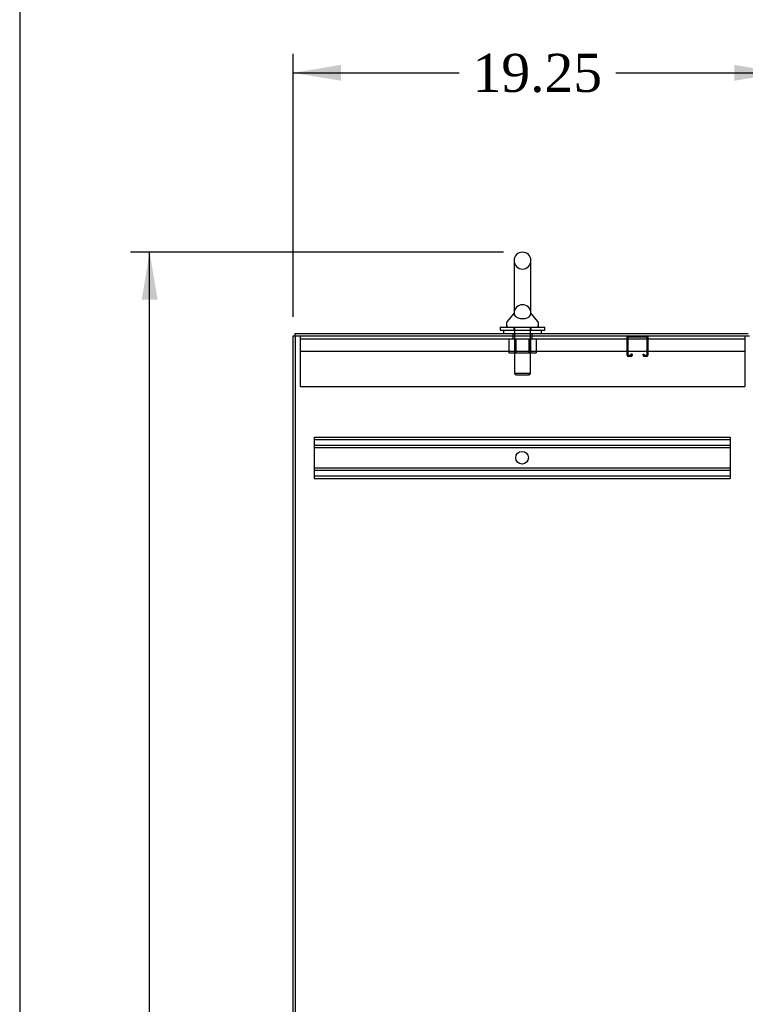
# Model space of a CAD drawing. Header units: inches. Extents: x 1 to 299, y -2 to 199.
# Tile 28 of 75: x 1 to 30, y 108 to 146. Entities that reach past the tile are written whole.
import ezdxf
from ezdxf.enums import TextEntityAlignment as Align
from ezdxf.lldxf.tags import DXFTag

# ---------------------------------------------------------------- set-up
doc = ezdxf.new("R2010")
doc.units = ezdxf.units.IN
doc.header["$MEASUREMENT"] = 0
for name, color, linetype in [('COM50677-2', 7, 'Continuous'), ('COM53933-1', 7, 'Continuous'), ('COM53964-1', 7, 'Continuous'), ('COM70215', 7, 'Continuous'), ('COM71177-1', 7, 'Continuous'), ('Default', 7, 'Continuous'), ('NTS18024', 7, 'Continuous'), ('SCS86414', 7, 'Continuous'), ('WAF25377', 7, 'Continuous'), ('WAM254785', 7, 'Continuous')]:
    doc.layers.add(name, color=color, linetype=linetype)
doc.styles.add('SEACAD_Times_New_Roman', font='times.ttf')
tags = doc.linetypes.add('HIDDEN2', pattern=[0.1875, 0.125, -0.0625]).pattern_tags.tags
tags[6:7] = [DXFTag(74, 4), DXFTag(75, 0), DXFTag(340, '0'), DXFTag(46, 0.0), DXFTag(50, 0.0), DXFTag(44, 0.0), DXFTag(45, 0.0)]
tags[4:5] = [DXFTag(74, 4), DXFTag(75, 0), DXFTag(340, '0'), DXFTag(46, 0.0), DXFTag(50, 0.0), DXFTag(44, 0.0), DXFTag(45, 0.0)]
doc.dimstyles.new('HAMMOND_(STH_-_300x200)', dxfattribs={"dimtxt": 1.5, "dimasz": 1.875, "dimexe": 0.75, "dimexo": 0.75, "dimgap": 0.375, "dimtad": 0, "dimtih": 1, "dimtoh": 1, "dimzin": 0, "dimdsep": 46, "dimtxsty": 'SEACAD_Times_New_Roman', "dimblk1": '_SE_FILLED', "dimblk2": '_SE_FILLED', "dimsah": 1, "dimcen": 0.75, "dimadec": 0, "dimazin": 0, "dimtfac": 0.8, "dimtofl": 0, "dimtmove": 0, "dimatfit": 3, "dimfxl": 1, "dimtolj": 1, "dimtzin": 0, "dimarcsym": 0})

# ---------------------------------------------------------------- blocks, each defined once
blk = doc.blocks.new('SE3')
at = {"layer": 'COM50677-2', "color": 7, "linetype": 'HIDDEN2'}
for p, q in [((12.416, 134.04), (12.416, 133.855)), ((12.416, 133.915), (29.916, 133.915)), ((12.416, 133.855), (12.416, 132.04)), ((20.791, 134.04), (20.791, 133.915)), ((21.541, 133.915), (21.541, 134.04)), ((29.916, 134.04), (29.916, 133.855)), ((29.916, 133.855), (29.916, 132.04)), ((29.916, 133.415), (12.416, 133.415)), ((12.416, 132.04), (29.916, 132.04))]:
    blk.add_line(p, q, dxfattribs=at)
at = {"layer": 'COM53933-1', "color": 7, "linetype": 'Continuous'}
for q in [(30.055, 134.135), (12.198, 134.04)]:
    blk.add_line((12.198, 134.135), q, dxfattribs=at)
at = {"layer": 'COM53933-1', "color": 7, "linetype": 'HIDDEN2'}
for p, q in [((20.791, 134.135), (20.791, 134.04)), ((21.541, 134.04), (21.541, 134.135))]:
    blk.add_line(p, q, dxfattribs=at)
at = {"layer": 'COM53964-1', "color": 7, "linetype": 'HIDDEN2'}
for p, q in [((12.963, 130.049), (12.963, 129.911)), ((12.963, 130.049), (29.338, 130.049)), ((12.963, 129.954), (29.338, 129.954)), ((12.963, 129.911), (12.963, 128.562)), ((29.338, 130.049), (29.338, 129.911)), ((29.338, 129.911), (29.338, 128.562)), ((12.963, 129.73), (29.338, 129.73)), ((12.963, 129.635), (29.338, 129.635)), ((12.963, 128.838), (29.338, 128.838)), ((12.963, 128.743), (29.338, 128.743)), ((12.963, 128.562), (12.963, 128.424)), ((12.963, 128.519), (29.338, 128.519)), ((12.963, 128.424), (29.338, 128.424)), ((29.338, 128.562), (29.338, 128.424))]:
    blk.add_line(p, q, dxfattribs=at)
blk.add_circle((21.15, 129.237), 0.25, dxfattribs=at)
at = {"layer": 'COM70215', "color": 7, "linetype": 'HIDDEN2'}
for p, q in [((25.29, 133.27), (25.29, 133.997)), ((25.33, 133.27), (25.33, 133.997)), ((25.333, 134), (26.06, 134)), ((26.063, 133.997), (26.063, 133.27)), ((26.103, 133.997), (26.103, 133.27)), ((25.435, 133.267), (25.333, 133.267)), ((25.435, 133.227), (25.333, 133.227)), ((25.438, 133.321), (25.438, 133.27)), ((25.478, 133.321), (25.438, 133.321)), ((25.478, 133.321), (25.478, 133.27)), ((25.915, 133.27), (25.915, 133.321)), ((25.915, 133.321), (25.955, 133.321)), ((25.955, 133.27), (25.955, 133.321)), ((26.06, 133.267), (25.958, 133.267)), ((26.06, 133.227), (25.958, 133.227))]:
    blk.add_line(p, q, dxfattribs=at)
for centre, radius, start, end in [((25.333, 133.997), 0.043, 90, 180), ((25.333, 133.997), 0.003, 90, 180), ((26.06, 133.997), 0.043, 0, 90), ((26.06, 133.997), 0.003, 0, 90), ((25.333, 133.27), 0.043, 180, 270), ((25.333, 133.27), 0.003, 180, 270), ((25.435, 133.27), 0.003, 270, 0), ((25.435, 133.27), 0.043, 270, 0), ((25.958, 133.27), 0.043, 180, 270), ((25.958, 133.27), 0.003, 180, 270), ((26.06, 133.27), 0.003, 270, 0), ((26.06, 133.27), 0.043, 270, 0)]:
    blk.add_arc(centre, radius, start, end, dxfattribs=at)
at = {"layer": 'COM71177-1', "color": 7, "linetype": 'Continuous'}
for p, q in [((12.138, 62.17), (12.138, 134.04)), ((12.138, 134.04), (12.298, 134.04)), ((12.298, 134.04), (30.103, 134.04))]:
    blk.add_line(p, q, dxfattribs=at)
at = {"layer": 'COM71177-1', "color": 7, "linetype": 'HIDDEN2'}
blk.add_line((12.233, 62.17), (12.233, 134.04), dxfattribs=at)
at = {"layer": 'NTS18024', "color": 7, "linetype": 'HIDDEN2'}
for p, q in [((20.628, 133.915), (20.628, 133.37)), ((20.631, 133.915), (20.631, 133.37)), ((20.853, 133.915), (20.853, 133.37)), ((20.902, 133.915), (20.902, 133.37)), ((20.903, 133.915), (20.903, 133.37)), ((21.429, 133.915), (21.429, 133.37)), ((21.429, 133.37), (21.429, 133.915)), ((21.478, 133.915), (21.478, 133.37)), ((21.701, 133.915), (21.701, 133.37)), ((21.703, 133.915), (21.703, 133.37)), ((20.628, 133.37), (20.903, 133.37)), ((20.903, 133.37), (21.429, 133.37)), ((21.429, 133.37), (21.701, 133.37)), ((21.701, 133.37), (21.703, 133.37))]:
    blk.add_line(p, q, dxfattribs=at)
at = {"layer": 'SCS86414', "color": 7, "linetype": 'Continuous'}
for p, q in [((20.834, 137), (20.834, 134.93)), ((21.497, 134.929), (21.497, 137)), ((20.834, 134.93), (20.834, 134.929)), ((20.541, 134.554), (20.541, 134.435)), ((20.825, 134.919), (20.554, 134.593)), ((20.825, 134.92), (20.825, 134.919)), ((21.777, 134.593), (21.506, 134.92)), ((21.791, 134.435), (21.791, 134.554))]:
    blk.add_line(p, q, dxfattribs=at)
at = {"layer": 'SCS86414', "color": 7, "linetype": 'HIDDEN2'}
for p, q in [((20.854, 134.375), (20.854, 132.56)), ((21.478, 132.56), (21.478, 134.375)), ((21.478, 132.56), (20.854, 132.56)), ((20.854, 132.56), (20.914, 132.5)), ((20.914, 132.5), (21.418, 132.5)), ((21.418, 132.5), (21.478, 132.56))]:
    blk.add_line(p, q, dxfattribs=at)
at = {"layer": 'SCS86414', "color": 7, "linetype": 'Continuous'}
for centre, radius, start, end in [((21.166, 137), 0.331, 0, 180), ((20.601, 134.554), 0.06, 140.3214, 180), ((21.731, 134.554), 0.06, 0, 39.6786), ((20.601, 134.435), 0.06, 180, 270), ((21.731, 134.435), 0.06, 270, 0)]:
    blk.add_arc(centre, radius, start, end, dxfattribs=at)
at = {"layer": 'SCS86414', "color": 7, "linetype": 'HIDDEN2'}
for centre, start, end in [((21.166, 137), 180, 0), ((21.166, 134.929), 0, 180)]:
    blk.add_arc(centre, 0.331, start, end, dxfattribs=at)
blk.add_open_spline([(20.834, 134.94), (20.834, 134.94), (20.834, 134.94), (20.834, 134.94), (20.834, 134.939), (20.834, 134.938)], degree=3, knots=[0.18461884, 0.18461884, 0.18461884, 0.18461884, 0.1875, 0.1875, 0.19607167, 0.19607167, 0.19607167, 0.19607167], dxfattribs=at)
at = {"layer": 'SCS86414', "color": 7, "linetype": 'Continuous'}
blk.add_open_spline([(20.834, 134.936), (20.834, 134.928), (20.834, 134.911), (20.845, 134.867), (20.858, 134.839), (20.907, 134.786), (20.944, 134.762), (21.046, 134.726), (21.109, 134.716), (21.239, 134.717), (21.302, 134.73), (21.398, 134.768), (21.433, 134.793), (21.478, 134.846), (21.489, 134.875), (21.497, 134.918), (21.497, 134.934), (21.497, 134.939)], degree=3, knots=[0.2026023, 0.2026023, 0.2026023, 0.2026023, 0.25, 0.25, 0.3125, 0.3125, 0.375, 0.375, 0.4375, 0.4375, 0.5, 0.5, 0.5625, 0.5625, 0.625, 0.625, 0.6741044, 0.6741044, 0.6741044, 0.6741044], dxfattribs=at)
blk.add_open_spline([(20.829, 134.924), (20.827, 134.922), (20.826, 134.921), (20.826, 134.92)], degree=3, dxfattribs=at)
at = {"layer": 'WAF25377', "color": 7, "linetype": 'Continuous'}
for p, q in [((20.291, 134.375), (22.041, 134.375)), ((20.291, 134.375), (20.291, 134.26)), ((20.291, 134.26), (22.041, 134.26)), ((22.041, 134.26), (22.041, 134.375))]:
    blk.add_line(p, q, dxfattribs=at)
at = {"layer": 'WAF25377', "color": 7, "linetype": 'HIDDEN2'}
for p, q in [((20.826, 134.375), (20.826, 134.26)), ((21.506, 134.26), (21.506, 134.375))]:
    blk.add_line(p, q, dxfattribs=at)
at = {"layer": 'WAM254785', "color": 7, "linetype": 'Continuous'}
for p, q in [((20.416, 134.26), (20.416, 134.135)), ((21.916, 134.135), (21.916, 134.26))]:
    blk.add_line(p, q, dxfattribs=at)
at = {"layer": 'WAM254785', "color": 7, "linetype": 'HIDDEN2'}
for p, q in [((20.853, 134.26), (20.853, 134.135)), ((21.478, 134.135), (21.478, 134.26))]:
    blk.add_line(p, q, dxfattribs=at)
blk = doc.blocks.new('DMBLK2826')
at = {"layer": 'Default', "linetype": 'Continuous'}
for points in [[(14.013, 144.707), (12.138, 144.394), (14.013, 144.082)], [(29.51, 144.707), (29.51, 144.082), (31.385, 144.394)]]:
    blk.add_hatch(color=7, dxfattribs=at).paths.add_polyline_path(points)
at = {"layer": 'Default', "color": 7, "linetype": 'Continuous'}
for p, q in [((12.138, 134.79), (12.138, 145.144)), ((31.385, 132.087), (31.385, 145.144)), ((12.138, 144.394), (18.677, 144.394)), ((24.845, 144.394), (31.385, 144.394))]:
    blk.add_line(p, q, dxfattribs=at)
at = {"layer": 'Default', "color": 7, "linetype": 'Continuous', "style": 'SEACAD_Times_New_Roman'}
blk.add_text('19.25', height=1.5, dxfattribs=at).set_placement((19.202, 145.144), align=Align.TOP_LEFT)
blk = doc.blocks.new('_SE_FILLED')
at = {"color": 0}
blk.add_line((0, 0), (-1, 0), dxfattribs=at)
blk.add_solid([(0, 0), (-1, -0.1665), (-1, 0.1665), (0, 0)], dxfattribs=at)
blk = doc.blocks.new('DMBLK2831')
at = {"layer": 'Default', "linetype": 'Continuous'}
for points in [[(6.171, 135.456), (6.796, 135.456), (6.484, 137.331)], [(6.171, 63.95), (6.484, 62.075), (6.796, 63.95)]]:
    blk.add_hatch(color=7, dxfattribs=at).paths.add_polyline_path(points)
at = {"layer": 'Default', "color": 7, "linetype": 'Continuous'}
for p, q in [((20.416, 137.331), (5.734, 137.331)), ((6.484, 100.978), (6.484, 137.331)), ((6.484, 62.075), (6.484, 98.953)), ((11.448, 62.075), (5.734, 62.075))]:
    blk.add_line(p, q, dxfattribs=at)
at = {"layer": 'Default', "color": 7, "linetype": 'Continuous', "style": 'SEACAD_Times_New_Roman'}
blk.add_text('75.26', height=1.5, dxfattribs=at).set_placement((3.924, 100.453), align=Align.TOP_LEFT)
blk = doc.blocks.new('BORDER')
at = {"layer": 'Default', "color": 7, "linetype": 'Continuous'}
blk.add_line((-41.86, 27.86), (-41.86, 0), dxfattribs=at)

msp = doc.modelspace()

# ---------------------------------------------------------------- block references
at = {"layer": 'Default', "color": 7, "xscale": 7.12, "yscale": 7.12, "zscale": 7.12}
msp.add_blockref('BORDER', (299.411, 0.564), dxfattribs=at)
at = {"layer": 'Default'}
msp.add_blockref('SE3', (0, 0), dxfattribs=at)

# ---------------------------------------------------------------- dimensions: what is measured, and where the dimension line sits
at = {"layer": 'Default', "color": 7, "linetype": 'Continuous'}
dim = msp.add_linear_dim(base=(31.385, 144.394), p1=(12.138, 134.04), p2=(31.385, 131.337), text='\\A1;<>', dimstyle='HAMMOND_(STH_-_300x200)', dxfattribs=at)
dim.commit()
dim.dimension.update_dxf_attribs({"geometry": 'DMBLK2826', "text_midpoint": (21.761, 144.394), "dimtype": 160})
dim = msp.add_linear_dim(base=(6.484, 137.331), p1=(12.198, 62.075), p2=(21.166, 137.331), angle=90, text='\\A1;<>', dimstyle='HAMMOND_(STH_-_300x200)', dxfattribs=at)
dim.commit()
dim.dimension.update_dxf_attribs({"geometry": 'DMBLK2831', "text_midpoint": (6.484, 99.703), "dimtype": 160})

doc.saveas('drawing.dxf')
